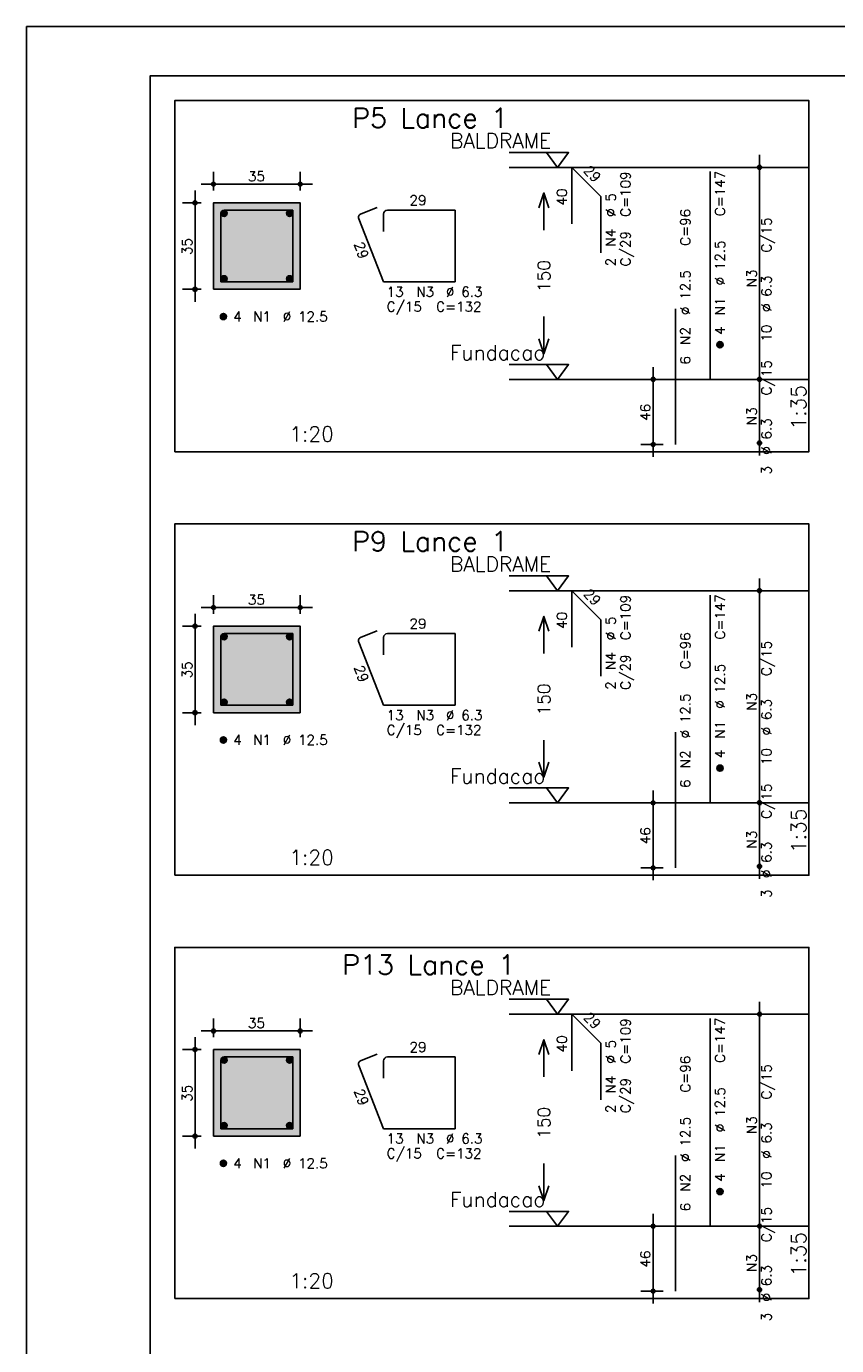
# Model space of a CAD drawing. Extents: x 0 to 84.1, y 0 to 59.4.
# Tile 3 of 8: x 0 to 16.4, y 32.7 to 59.4. Entities that reach past the tile are written whole.
import ezdxf

# ---------------------------------------------------------------- set-up
doc = ezdxf.new("R2010")
doc.units = 0
doc.header["$MEASUREMENT"] = 0
doc.linetypes.add('ESTILO_TQS_0002', pattern=[0.4, 0.1, -0.3])
for name, color, linetype in [('1', 1, 'CONTINUOUS'), ('2', 2, 'CONTINUOUS'), ('3', 3, 'CONTINUOUS'), ('4', 4, 'CONTINUOUS'), ('6', 6, 'CONTINUOUS'), ('7', 7, 'CONTINUOUS'), ('9', 9, 'CONTINUOUS')]:
    doc.layers.add(name, color=color, linetype=linetype)
doc.styles.get("Standard").update_dxf_attribs({"font": 'ROMANS.SHX'})

msp = doc.modelspace()

# ---------------------------------------------------------------- linework, layer by layer
at = {"layer": '1', "linetype": 'Continuous'}
for points in [[(3, 50.800214), (15.825, 50.800214), (15.825, 57.900214), (3, 57.900214), (3, 50.800214)], [(9.765, 56.850214), (10.965, 56.850214), (10.74, 56.550214), (10.515, 56.850214)], [(15.825, 56.550214), (9.765, 56.550214)], [(9.765, 52.5645), (10.965, 52.5645), (10.74, 52.2645), (10.515, 52.5645)], [(15.825, 52.2645), (9.765, 52.2645)], [(3, 42.241714), (15.825, 42.241714), (15.825, 49.341714), (3, 49.341714), (3, 42.241714)], [(9.765, 48.291714), (10.965, 48.291714), (10.74, 47.991714), (10.515, 48.291714)], [(15.825, 47.991714), (9.765, 47.991714)], [(9.765, 44.006), (10.965, 44.006), (10.74, 43.706), (10.515, 44.006)], [(15.825, 43.706), (9.765, 43.706)], [(3, 33.683214), (15.825, 33.683214), (15.825, 40.783214), (3, 40.783214), (3, 33.683214)], [(9.765, 39.733214), (10.965, 39.733214), (10.74, 39.433214), (10.515, 39.733214)], [(15.825, 39.433214), (9.765, 39.433214)], [(9.765, 35.4475), (10.965, 35.4475), (10.74, 35.1475), (10.515, 35.4475)], [(15.825, 35.1475), (9.765, 35.1475)]]:
    msp.add_lwpolyline(points, dxfattribs=at)
at = {"layer": '1', "linetype": 'ESTILO_TQS_0002'}
for points in [[(3.785, 54.084857), (5.535, 54.084857), (5.535, 55.834857), (3.785, 55.834857), (3.785, 54.084857)], [(3.785, 45.526357), (5.535, 45.526357), (5.535, 47.276357), (3.785, 47.276357), (3.785, 45.526357)], [(3.785, 36.967857), (5.535, 36.967857), (5.535, 38.717857), (3.785, 38.717857), (3.785, 36.967857)]]:
    msp.add_lwpolyline(points, dxfattribs=at)
at = {"layer": '2', "linetype": 'Continuous'}
for p, q in [((84.100006, 59.400002), (0, 59.400002)), ((0, 59.400002), (0, 0)), ((14.825, 52.0145), (14.825, 56.800214)), ((14.825, 56.550214), (14.825, 56.550214)), ((3.785, 56.084857), (3.785, 56.459857)), ((5.535, 56.084857), (5.535, 56.459857)), ((3.41, 53.834857), (3.41, 56.084857)), ((3.535, 56.209857), (5.785, 56.209857)), ((3.535, 55.834857), (3.16, 55.834857)), ((3.785, 55.834857), (3.785, 55.834857)), ((3.785, 55.834857), (3.785, 55.834857)), ((5.535, 55.834857), (5.535, 55.834857)), ((3.535, 54.084857), (3.16, 54.084857)), ((3.785, 54.084857), (3.785, 54.084857)), ((12.675, 50.700214), (12.675, 52.5145)), ((14.825, 50.728786), (14.825, 52.5145)), ((12.875, 52.2645), (12.425, 52.2645)), ((13.125, 52.2645), (13.125, 52.2645)), ((14.825, 52.2645), (14.825, 52.2645)), ((14.825, 52.2645), (14.825, 52.2645)), ((12.875, 50.950214), (12.425, 50.950214)), ((13.125, 50.950214), (13.125, 50.950214)), ((14.825, 50.978786), (14.825, 50.978786)), ((14.825, 43.456), (14.825, 48.241714)), ((3.785, 47.526357), (3.785, 47.901357)), ((5.535, 47.526357), (5.535, 47.901357)), ((14.825, 47.991714), (14.825, 47.991714)), ((3.41, 45.276357), (3.41, 47.526357)), ((3.535, 47.651357), (5.785, 47.651357)), ((3.535, 47.276357), (3.16, 47.276357)), ((3.785, 47.276357), (3.785, 47.276357)), ((3.785, 47.276357), (3.785, 47.276357)), ((5.535, 47.276357), (5.535, 47.276357)), ((3.535, 45.526357), (3.16, 45.526357)), ((3.785, 45.526357), (3.785, 45.526357)), ((12.675, 42.141714), (12.675, 43.956)), ((14.825, 42.170286), (14.825, 43.956)), ((12.875, 43.706), (12.425, 43.706)), ((13.125, 43.706), (13.125, 43.706)), ((14.825, 43.706), (14.825, 43.706)), ((14.825, 43.706), (14.825, 43.706)), ((14.825, 42.420286), (14.825, 42.420286)), ((12.875, 42.391714), (12.425, 42.391714)), ((13.125, 42.391714), (13.125, 42.391714)), ((14.825, 34.8975), (14.825, 39.683214)), ((3.785, 38.967857), (3.785, 39.342857)), ((5.535, 38.967857), (5.535, 39.342857)), ((14.825, 39.433214), (14.825, 39.433214)), ((3.41, 36.717857), (3.41, 38.967857)), ((3.535, 39.092857), (5.785, 39.092857)), ((3.535, 38.717857), (3.16, 38.717857)), ((3.785, 38.717857), (3.785, 38.717857)), ((3.785, 38.717857), (3.785, 38.717857)), ((5.535, 38.717857), (5.535, 38.717857)), ((3.535, 36.967857), (3.16, 36.967857)), ((3.785, 36.967857), (3.785, 36.967857)), ((12.675, 33.583214), (12.675, 35.3975)), ((14.825, 33.611786), (14.825, 35.3975)), ((12.875, 35.1475), (12.425, 35.1475)), ((13.125, 35.1475), (13.125, 35.1475)), ((14.825, 35.1475), (14.825, 35.1475)), ((14.825, 35.1475), (14.825, 35.1475)), ((12.875, 33.833214), (12.425, 33.833214)), ((13.125, 33.833214), (13.125, 33.833214)), ((14.825, 33.861786), (14.825, 33.861786))]:
    msp.add_line(p, q, dxfattribs=at)
for points in [[(83.100006, 1), (2.5, 1), (2.5, 58.400002), (83.100006, 58.400002), (83.100006, 1)], [(10.365, 55.732357), (10.465, 56.032357), (10.565, 55.732357)], [(10.465, 55.282357), (10.465, 56.032357)], [(3.785, 54.084857), (5.535, 54.084857), (5.535, 55.834857), (3.785, 55.834857), (3.785, 54.084857)], [(10.465, 53.532357), (10.465, 52.782357)], [(10.365, 53.082357), (10.465, 52.782357), (10.565, 53.082357)], [(10.365, 47.173857), (10.465, 47.473857), (10.565, 47.173857)], [(10.465, 46.723857), (10.465, 47.473857)], [(3.785, 45.526357), (5.535, 45.526357), (5.535, 47.276357), (3.785, 47.276357), (3.785, 45.526357)], [(10.465, 44.973857), (10.465, 44.223857)], [(10.365, 44.523857), (10.465, 44.223857), (10.565, 44.523857)], [(3.785, 36.967857), (5.535, 36.967857), (5.535, 38.717857), (3.785, 38.717857), (3.785, 36.967857)], [(10.365, 38.615357), (10.465, 38.915357), (10.565, 38.615357)], [(10.465, 38.165357), (10.465, 38.915357)], [(10.465, 36.415357), (10.465, 35.665357)], [(10.365, 35.965357), (10.465, 35.665357), (10.565, 35.965357)]]:
    msp.add_lwpolyline(points, dxfattribs=at)
for centre, radius in [((14.825, 56.550214), 0.041625), ((14.825, 56.550214), 0.02075), ((3.785, 56.209857), 0.04), ((3.785, 56.209857), 0.02), ((5.535, 56.209857), 0.04), ((5.535, 56.209857), 0.02), ((3.41, 55.834857), 0.04), ((3.41, 55.834857), 0.02), ((3.41, 54.084857), 0.04), ((3.41, 54.084857), 0.02), ((12.675, 52.2645), 0.04), ((12.675, 52.2645), 0.02), ((14.825, 52.2645), 0.041625), ((14.825, 52.2645), 0.041625), ((14.825, 52.2645), 0.02075), ((14.825, 52.2645), 0.02075), ((12.675, 50.950214), 0.04), ((12.675, 50.950214), 0.02), ((14.825, 50.978786), 0.041625), ((14.825, 50.978786), 0.02075), ((14.825, 47.991714), 0.041625), ((14.825, 47.991714), 0.02075), ((3.785, 47.651357), 0.04), ((3.785, 47.651357), 0.02), ((5.535, 47.651357), 0.04), ((5.535, 47.651357), 0.02), ((3.41, 47.276357), 0.04), ((3.41, 47.276357), 0.02), ((3.41, 45.526357), 0.04), ((3.41, 45.526357), 0.02), ((12.675, 43.706), 0.04), ((14.825, 43.706), 0.041625), ((14.825, 43.706), 0.041625), ((12.675, 43.706), 0.02), ((14.825, 43.706), 0.02075), ((14.825, 43.706), 0.02075), ((12.675, 42.391714), 0.04), ((12.675, 42.391714), 0.02), ((14.825, 42.420286), 0.041625), ((14.825, 42.420286), 0.02075), ((14.825, 39.433214), 0.041625), ((14.825, 39.433214), 0.02075), ((3.785, 39.092857), 0.04), ((3.785, 39.092857), 0.02), ((5.535, 39.092857), 0.04), ((5.535, 39.092857), 0.02), ((3.41, 38.717857), 0.04), ((3.41, 38.717857), 0.02), ((3.41, 36.967857), 0.04), ((3.41, 36.967857), 0.02), ((12.675, 35.1475), 0.04), ((12.675, 35.1475), 0.02), ((14.825, 35.1475), 0.041625), ((14.825, 35.1475), 0.041625), ((14.825, 35.1475), 0.02075), ((14.825, 35.1475), 0.02075), ((12.675, 33.833214), 0.04), ((14.825, 33.861786), 0.041625), ((14.825, 33.861786), 0.02075), ((12.675, 33.833214), 0.02)]:
    msp.add_circle(centre, radius, dxfattribs=at)
at = {"layer": '3', "linetype": 'Continuous'}
for p, q in [((3.935656, 55.613546), (4.00631, 55.6842)), ((3.935665, 55.631232), (3.988681, 55.684249)), ((3.939331, 55.599544), (4.020338, 55.68055)), ((3.945382, 55.587916), (4.031971, 55.674506)), ((3.953328, 55.578186), (4.041708, 55.666565)), ((3.963062, 55.570241), (4.049659, 55.656839)), ((3.974698, 55.5642), (4.055658, 55.64516)), ((3.988673, 55.560497), (4.059393, 55.631217)), ((4.006378, 55.560524), (4.059397, 55.613544)), ((5.260656, 55.613546), (5.33131, 55.6842)), ((5.260665, 55.631232), (5.313681, 55.684249)), ((5.264331, 55.599544), (5.345338, 55.68055)), ((5.270382, 55.587916), (5.356971, 55.674506)), ((5.278328, 55.578186), (5.366708, 55.666565)), ((5.288062, 55.570241), (5.374659, 55.656839)), ((5.299698, 55.5642), (5.380658, 55.64516)), ((5.313673, 55.560497), (5.384393, 55.631217)), ((5.331378, 55.560524), (5.384397, 55.613544)), ((3.935656, 54.288546), (4.00631, 54.3592)), ((3.935665, 54.306232), (3.988681, 54.359249)), ((3.939331, 54.274544), (4.020338, 54.35555)), ((3.945382, 54.262916), (4.031971, 54.349506)), ((3.953328, 54.253186), (4.041708, 54.341565)), ((3.963062, 54.245241), (4.049659, 54.331839)), ((3.974698, 54.2392), (4.055658, 54.32016)), ((3.988673, 54.235497), (4.059393, 54.306217)), ((4.006378, 54.235524), (4.059397, 54.288544)), ((5.260656, 54.288546), (5.33131, 54.3592)), ((5.260665, 54.306232), (5.313681, 54.359249)), ((5.264331, 54.274544), (5.345338, 54.35555)), ((5.270382, 54.262916), (5.356971, 54.349506)), ((5.278328, 54.253186), (5.366708, 54.341565)), ((5.288062, 54.245241), (5.374659, 54.331839)), ((5.299698, 54.2392), (5.380658, 54.32016)), ((5.313673, 54.235497), (5.384393, 54.306217)), ((5.331378, 54.235524), (5.384397, 54.288544)), ((3.923156, 53.526046), (3.99381, 53.5967)), ((3.923165, 53.543732), (3.976181, 53.596749)), ((3.926831, 53.512044), (4.007838, 53.59305)), ((3.932882, 53.500416), (4.019471, 53.587006)), ((3.940828, 53.490686), (4.029208, 53.579065)), ((3.950562, 53.482741), (4.037159, 53.569339)), ((3.962198, 53.4767), (4.043158, 53.55766)), ((3.976173, 53.472997), (4.046893, 53.543717)), ((3.993878, 53.473024), (4.046897, 53.526044)), ((13.963156, 52.955689), (14.03381, 53.026343)), ((13.963165, 52.973375), (14.016181, 53.026392)), ((13.966831, 52.941687), (14.047838, 53.022693)), ((13.972882, 52.930059), (14.059471, 53.016649)), ((13.980828, 52.920328), (14.069208, 53.008708)), ((13.990562, 52.912384), (14.077159, 52.998982)), ((14.002198, 52.906343), (14.083158, 52.987303)), ((14.016173, 52.90264), (14.086893, 52.97336)), ((14.033878, 52.902667), (14.086897, 52.955687)), ((3.935656, 47.055046), (4.00631, 47.1257)), ((3.935665, 47.072732), (3.988681, 47.125749)), ((3.939331, 47.041044), (4.020338, 47.12205)), ((3.945382, 47.029416), (4.031971, 47.116006)), ((3.953328, 47.019686), (4.041708, 47.108065)), ((3.963062, 47.011741), (4.049659, 47.098339)), ((3.974698, 47.0057), (4.055658, 47.08666)), ((3.988673, 47.001997), (4.059393, 47.072717)), ((4.006378, 47.002024), (4.059397, 47.055044)), ((5.260656, 47.055046), (5.33131, 47.1257)), ((5.260665, 47.072732), (5.313681, 47.125749)), ((5.264331, 47.041044), (5.345338, 47.12205)), ((5.270382, 47.029416), (5.356971, 47.116006)), ((5.278328, 47.019686), (5.366708, 47.108065)), ((5.288062, 47.011741), (5.374659, 47.098339)), ((5.299698, 47.0057), (5.380658, 47.08666)), ((5.313673, 47.001997), (5.384393, 47.072717)), ((5.331378, 47.002024), (5.384397, 47.055044)), ((3.935656, 45.730046), (4.00631, 45.8007)), ((3.935665, 45.747732), (3.988681, 45.800749)), ((3.939331, 45.716044), (4.020338, 45.79705)), ((3.945382, 45.704416), (4.031971, 45.791006)), ((3.953328, 45.694686), (4.041708, 45.783065)), ((3.963062, 45.686741), (4.049659, 45.773339)), ((3.974698, 45.6807), (4.055658, 45.76166)), ((3.988673, 45.676997), (4.059393, 45.747717)), ((4.006378, 45.677024), (4.059397, 45.730044)), ((5.260656, 45.730046), (5.33131, 45.8007)), ((5.260665, 45.747732), (5.313681, 45.800749)), ((5.264331, 45.716044), (5.345338, 45.79705)), ((5.270382, 45.704416), (5.356971, 45.791006)), ((5.278328, 45.694686), (5.366708, 45.783065)), ((5.288062, 45.686741), (5.374659, 45.773339)), ((5.299698, 45.6807), (5.380658, 45.76166)), ((5.313673, 45.676997), (5.384393, 45.747717)), ((5.331378, 45.677024), (5.384397, 45.730044)), ((3.923156, 44.967546), (3.99381, 45.0382)), ((3.923165, 44.985232), (3.976181, 45.038249)), ((3.926831, 44.953544), (4.007838, 45.03455)), ((3.932882, 44.941916), (4.019471, 45.028506)), ((3.940828, 44.932186), (4.029208, 45.020565)), ((3.950562, 44.924241), (4.037159, 45.010839)), ((3.962198, 44.9182), (4.043158, 44.99916)), ((3.976173, 44.914497), (4.046893, 44.985217)), ((3.993878, 44.914524), (4.046897, 44.967544)), ((13.963156, 44.397189), (14.03381, 44.467843)), ((13.963165, 44.414875), (14.016181, 44.467892)), ((13.966831, 44.383187), (14.047838, 44.464193)), ((13.972882, 44.371559), (14.059471, 44.458149)), ((13.980828, 44.361828), (14.069208, 44.450208)), ((13.990562, 44.353884), (14.077159, 44.440482)), ((14.002198, 44.347843), (14.083158, 44.428803)), ((14.016173, 44.34414), (14.086893, 44.41486)), ((14.033878, 44.344167), (14.086897, 44.397187)), ((3.935656, 38.496546), (4.00631, 38.5672)), ((3.935665, 38.514232), (3.988681, 38.567249)), ((3.939331, 38.482544), (4.020338, 38.56355)), ((3.945382, 38.470916), (4.031971, 38.557506)), ((3.953328, 38.461186), (4.041708, 38.549565)), ((3.963062, 38.453241), (4.049659, 38.539839)), ((3.974698, 38.4472), (4.055658, 38.52816)), ((3.988673, 38.443497), (4.059393, 38.514217)), ((4.006378, 38.443524), (4.059397, 38.496544)), ((5.260656, 38.496546), (5.33131, 38.5672)), ((5.260665, 38.514232), (5.313681, 38.567249)), ((5.264331, 38.482544), (5.345338, 38.56355)), ((5.270382, 38.470916), (5.356971, 38.557506)), ((5.278328, 38.461186), (5.366708, 38.549565)), ((5.288062, 38.453241), (5.374659, 38.539839)), ((5.299698, 38.4472), (5.380658, 38.52816)), ((5.313673, 38.443497), (5.384393, 38.514217)), ((5.331378, 38.443524), (5.384397, 38.496544)), ((3.935656, 37.171546), (4.00631, 37.2422)), ((3.935665, 37.189232), (3.988681, 37.242249)), ((3.939331, 37.157544), (4.020338, 37.23855)), ((3.945382, 37.145916), (4.031971, 37.232506)), ((3.953328, 37.136186), (4.041708, 37.224565)), ((3.963062, 37.128241), (4.049659, 37.214839)), ((3.974698, 37.1222), (4.055658, 37.20316)), ((3.988673, 37.118497), (4.059393, 37.189217)), ((4.006378, 37.118524), (4.059397, 37.171544)), ((5.260656, 37.171546), (5.33131, 37.2422)), ((5.260665, 37.189232), (5.313681, 37.242249)), ((5.264331, 37.157544), (5.345338, 37.23855)), ((5.270382, 37.145916), (5.356971, 37.232506)), ((5.278328, 37.136186), (5.366708, 37.224565)), ((5.288062, 37.128241), (5.374659, 37.214839)), ((5.299698, 37.1222), (5.380658, 37.20316)), ((5.313673, 37.118497), (5.384393, 37.189217)), ((5.331378, 37.118524), (5.384397, 37.171544)), ((3.923156, 36.409046), (3.99381, 36.4797)), ((3.923165, 36.426732), (3.976181, 36.479749)), ((3.926831, 36.395044), (4.007838, 36.47605)), ((3.932882, 36.383416), (4.019471, 36.470006)), ((3.940828, 36.373686), (4.029208, 36.462065)), ((3.950562, 36.365741), (4.037159, 36.452339)), ((3.962198, 36.3597), (4.043158, 36.44066)), ((3.976173, 36.355997), (4.046893, 36.426717)), ((3.993878, 36.356024), (4.046897, 36.409044)), ((13.963156, 35.838689), (14.03381, 35.909343)), ((13.963165, 35.856375), (14.016181, 35.909392)), ((13.966831, 35.824687), (14.047838, 35.905693)), ((13.972882, 35.813059), (14.059471, 35.899649)), ((13.980828, 35.803328), (14.069208, 35.891708)), ((13.990562, 35.795384), (14.077159, 35.881982)), ((14.002198, 35.789343), (14.083158, 35.870303)), ((14.016173, 35.78564), (14.086893, 35.85636)), ((14.033878, 35.785667), (14.086897, 35.838687))]:
    msp.add_line(p, q, dxfattribs=at)
for centre in [(3.9975, 55.622357), (5.3225, 55.622357), (3.9975, 54.297357), (5.3225, 54.297357), (3.985, 53.534857), (14.025, 52.9645), (3.9975, 47.063857), (5.3225, 47.063857), (3.9975, 45.738857), (5.3225, 45.738857), (3.985, 44.976357), (14.025, 44.406), (3.9975, 38.505357), (5.3225, 38.505357), (3.9975, 37.180357), (5.3225, 37.180357), (3.985, 36.417857), (14.025, 35.8475)]:
    msp.add_circle(centre, 0.0625, dxfattribs=at)
at = {"layer": '4', "linetype": 'Continuous'}
for p, q in [((3.93475, 55.606357), (3.93475, 54.234607)), ((3.93475, 55.606357), (3.93475, 55.256357)), ((4.3635, 55.685107), (4.0135, 55.685107)), ((5.38525, 55.685107), (4.0135, 55.685107)), ((5.38525, 54.234607), (5.38525, 55.685107)), ((3.93475, 54.234607), (5.38525, 54.234607)), ((3.93475, 47.047857), (3.93475, 45.676107)), ((3.93475, 47.047857), (3.93475, 46.697857)), ((4.3635, 47.126607), (4.0135, 47.126607)), ((5.38525, 47.126607), (4.0135, 47.126607)), ((5.38525, 45.676107), (5.38525, 47.126607)), ((3.93475, 45.676107), (5.38525, 45.676107)), ((3.93475, 38.489357), (3.93475, 37.117607)), ((3.93475, 38.489357), (3.93475, 38.139357)), ((4.3635, 38.568107), (4.0135, 38.568107)), ((5.38525, 38.568107), (4.0135, 38.568107)), ((5.38525, 37.117607), (5.38525, 38.568107)), ((3.93475, 37.117607), (5.38525, 37.117607))]:
    msp.add_line(p, q, dxfattribs=at)
for centre in [(4.0135, 55.606357), (4.0135, 55.606357), (4.0135, 47.047857), (4.0135, 47.047857), (4.0135, 38.489357), (4.0135, 38.489357)]:
    msp.add_arc(centre, 0.07875, 90, 180, dxfattribs=at)
at = {"layer": '6', "linetype": 'Continuous'}
for p, q in [((11.029117, 55.407357), (11.029117, 56.550214)), ((11.029117, 56.550214), (11.615006, 55.964326)), ((13.825, 52.2645), (13.825, 56.4645)), ((7.0928, 55.741597), (6.766878, 55.614023)), ((11.615006, 55.964326), (11.615006, 54.821469)), ((6.72225, 55.511987), (7.22225, 54.234607)), ((7.22225, 55.606357), (7.22225, 55.256357)), ((8.67275, 55.685107), (7.301, 55.685107)), ((8.67275, 54.234607), (8.67275, 55.685107)), ((7.22225, 54.234607), (8.67275, 54.234607)), ((13.125, 50.950214), (13.125, 53.693071)), ((11.029117, 46.848857), (11.029117, 47.991714)), ((11.029117, 47.991714), (11.615006, 47.405826)), ((13.825, 43.706), (13.825, 47.906)), ((11.615006, 47.405826), (11.615006, 46.262969)), ((6.72225, 46.953487), (7.22225, 45.676107)), ((7.0928, 47.183097), (6.766878, 47.055523)), ((7.22225, 47.047857), (7.22225, 46.697857)), ((8.67275, 47.126607), (7.301, 47.126607)), ((8.67275, 45.676107), (8.67275, 47.126607)), ((7.22225, 45.676107), (8.67275, 45.676107)), ((13.125, 42.391714), (13.125, 45.134571)), ((11.029117, 38.290357), (11.029117, 39.433214)), ((11.029117, 39.433214), (11.615006, 38.847326)), ((13.825, 35.1475), (13.825, 39.3475)), ((11.615006, 38.847326), (11.615006, 37.704469)), ((7.0928, 38.624597), (6.766878, 38.497023)), ((7.22225, 38.489357), (7.22225, 38.139357)), ((8.67275, 38.568107), (7.301, 38.568107)), ((8.67275, 37.117607), (8.67275, 38.568107)), ((6.72225, 38.394987), (7.22225, 37.117607)), ((7.22225, 37.117607), (8.67275, 37.117607)), ((13.125, 33.833214), (13.125, 36.576071))]:
    msp.add_line(p, q, dxfattribs=at)
for centre, start, end in [((6.795582, 55.540691), 111.376686, 201.376686), ((7.301, 55.606357), 90, 180), ((6.795582, 46.982191), 111.376686, 201.376686), ((7.301, 47.047857), 90, 180), ((6.795582, 38.423691), 111.376686, 201.376686), ((7.301, 38.489357), 90, 180)]:
    msp.add_arc(centre, 0.07875, start, end, dxfattribs=at)
at = {"layer": '9', "linetype": 'Continuous'}
for points in [[(3.785, 54.084857), (5.535, 54.084857), (5.535, 55.834857)], [(3.785, 54.084857), (5.535, 55.834857), (3.785, 55.834857)], [(3.785, 54.084857), (3.785, 55.834857), (3.785, 54.084857)], [(3.785, 45.526357), (5.535, 45.526357), (5.535, 47.276357)], [(3.785, 45.526357), (5.535, 47.276357), (3.785, 47.276357)], [(3.785, 45.526357), (3.785, 47.276357), (3.785, 45.526357)], [(3.785, 36.967857), (5.535, 36.967857), (5.535, 38.717857)], [(3.785, 36.967857), (5.535, 38.717857), (3.785, 38.717857)], [(3.785, 36.967857), (3.785, 38.717857), (3.785, 36.967857)]]:
    msp.add_solid(points, dxfattribs=at)

# ---------------------------------------------------------------- texts
at = {"layer": '1', "linetype": 'Continuous'}
for s, p in [('BALDRAME', (8.565, 56.940214)), ('Fundacao', (8.565, 52.6545)), ('BALDRAME', (8.565, 48.381714)), ('Fundacao', (8.565, 44.096)), ('BALDRAME', (8.565, 39.823214)), ('Fundacao', (8.565, 35.5375))]:
    msp.add_text(s, height=0.3, dxfattribs=at).set_placement(p)
at = {"layer": '2', "linetype": 'Continuous'}
for s, height, rotation, p in [('29', 0.2, 315, (11.251351, 56.469402)), ('C=109', 0.2, 90, (12.215, 55.550214)), ('C=147', 0.2, 90, (14.125, 55.5645)), ('40', 0.2, 90, (10.929117, 55.778786)), ('%%c 5', 0.2, 90, (11.915, 55.550214)), ('C=96', 0.2, 90, (13.425, 54.9645)), ('N4', 0.2, 90, (11.915, 54.950214)), ('C/15', 0.2, 90, (15.065, 54.827357)), ('35', 0.2, 90, (3.35, 54.779857)), ('29', 0.2, 290.164016, (6.621695, 54.999736)), ('C/29', 0.2, 90, (12.215, 54.550214)), ('%%c 12.5', 0.2, 90, (14.125, 54.1645)), ('2', 0.2, 90, (11.915, 54.550214)), ('150', 0.25, 90, (10.59, 54.032357)), ('N3', 0.2, 90, (14.765, 54.127357)), ('%%c 12.5', 0.2, 90, (13.425, 53.5645)), ('%%c 6.3', 0.2, 90, (15.065, 53.627357)), ('N1', 0.2, 90, (14.125, 53.5645)), ('N2', 0.2, 90, (13.425, 52.9645)), ('4', 0.2, 90, (14.125, 53.1645)), ('10', 0.2, 90, (15.065, 53.027357)), ('6', 0.2, 90, (13.425, 52.5645)), ('C/15', 0.2, 90, (15.065, 51.941643)), ('1:35', 0.3, 90, (15.765, 51.250214)), ('46', 0.2, 90, (12.615, 51.427357)), ('N3', 0.2, 90, (14.765, 51.341643)), ('%%c 6.3', 0.2, 90, (15.065, 50.741643)), ('3', 0.2, 90, (15.065, 50.341643)), ('29', 0.2, 315, (11.251351, 47.910902)), ('C=109', 0.2, 90, (12.215, 46.991714)), ('C=147', 0.2, 90, (14.125, 47.006)), ('40', 0.2, 90, (10.929117, 47.220286)), ('%%c 5', 0.2, 90, (11.915, 46.991714)), ('C=96', 0.2, 90, (13.425, 46.406)), ('N4', 0.2, 90, (11.915, 46.391714)), ('C/15', 0.2, 90, (15.065, 46.268857)), ('35', 0.2, 90, (3.35, 46.221357)), ('29', 0.2, 290.164016, (6.621695, 46.441236)), ('C/29', 0.2, 90, (12.215, 45.991714)), ('%%c 12.5', 0.2, 90, (14.125, 45.606)), ('150', 0.25, 90, (10.59, 45.473857)), ('2', 0.2, 90, (11.915, 45.991714)), ('N3', 0.2, 90, (14.765, 45.568857)), ('%%c 12.5', 0.2, 90, (13.425, 45.006)), ('%%c 6.3', 0.2, 90, (15.065, 45.068857)), ('N1', 0.2, 90, (14.125, 45.006)), ('N2', 0.2, 90, (13.425, 44.406)), ('4', 0.2, 90, (14.125, 44.606)), ('10', 0.2, 90, (15.065, 44.468857)), ('6', 0.2, 90, (13.425, 44.006)), ('C/15', 0.2, 90, (15.065, 43.383143)), ('1:35', 0.3, 90, (15.765, 42.691714)), ('46', 0.2, 90, (12.615, 42.868857)), ('N3', 0.2, 90, (14.765, 42.783143)), ('%%c 6.3', 0.2, 90, (15.065, 42.183143)), ('3', 0.2, 90, (15.065, 41.783143)), ('29', 0.2, 315, (11.251351, 39.352402)), ('C=147', 0.2, 90, (14.125, 38.4475)), ('40', 0.2, 90, (10.929117, 38.661786)), ('C=109', 0.2, 90, (12.215, 38.433214)), ('%%c 5', 0.2, 90, (11.915, 38.433214)), ('C=96', 0.2, 90, (13.425, 37.8475)), ('N4', 0.2, 90, (11.915, 37.833214)), ('C/15', 0.2, 90, (15.065, 37.710357)), ('35', 0.2, 90, (3.35, 37.662857)), ('29', 0.2, 290.164016, (6.621695, 37.882736)), ('C/29', 0.2, 90, (12.215, 37.433214)), ('%%c 12.5', 0.2, 90, (14.125, 37.0475)), ('150', 0.25, 90, (10.59, 36.915357)), ('2', 0.2, 90, (11.915, 37.433214)), ('N3', 0.2, 90, (14.765, 37.010357)), ('%%c 12.5', 0.2, 90, (13.425, 36.4475)), ('%%c 6.3', 0.2, 90, (15.065, 36.510357)), ('N1', 0.2, 90, (14.125, 36.4475)), ('N2', 0.2, 90, (13.425, 35.8475)), ('4', 0.2, 90, (14.125, 36.0475)), ('10', 0.2, 90, (15.065, 35.910357)), ('6', 0.2, 90, (13.425, 35.4475)), ('C/15', 0.2, 90, (15.065, 34.824643)), ('1:35', 0.3, 90, (15.765, 34.133214)), ('46', 0.2, 90, (12.615, 34.310357)), ('N3', 0.2, 90, (14.765, 34.224643)), ('%%c 6.3', 0.2, 90, (15.065, 33.624643)), ('3', 0.2, 90, (15.065, 33.224643))]:
    msp.add_text(s, height=height, rotation=rotation, dxfattribs=at).set_placement(p)
for s, height, p in [('1', 0.01, (15.615, 56.550214)), ('35', 0.2, (4.48, 56.269857)), ('29', 0.2, (7.7475, 55.785107)), ('13', 0.2, (7.285, 53.934857)), ('N3', 0.2, (7.885, 53.934857)), ('%%c 6.3', 0.2, (8.485, 53.934857)), ('4', 0.2, (4.185, 53.434857)), ('N1', 0.2, (4.585, 53.434857)), ('%%c 12.5', 0.2, (5.185, 53.434857)), ('C/15', 0.2, (7.285, 53.634857)), ('C=132', 0.2, (8.285, 53.634857)), ('0', 0.01, (15.615, 52.2645)), ('1:20', 0.3, (5.3175, 51.010214)), ('1', 0.01, (15.615, 47.991714)), ('35', 0.2, (4.48, 47.711357)), ('29', 0.2, (7.7475, 47.226607)), ('13', 0.2, (7.285, 45.376357)), ('N3', 0.2, (7.885, 45.376357)), ('%%c 6.3', 0.2, (8.485, 45.376357)), ('4', 0.2, (4.185, 44.876357)), ('N1', 0.2, (4.585, 44.876357)), ('%%c 12.5', 0.2, (5.185, 44.876357)), ('C/15', 0.2, (7.285, 45.076357)), ('C=132', 0.2, (8.285, 45.076357)), ('0', 0.01, (15.615, 43.706)), ('1:20', 0.3, (5.3175, 42.451714)), ('35', 0.2, (4.48, 39.152857)), ('1', 0.01, (15.615, 39.433214)), ('29', 0.2, (7.7475, 38.668107)), ('13', 0.2, (7.285, 36.817857)), ('N3', 0.2, (7.885, 36.817857)), ('%%c 6.3', 0.2, (8.485, 36.817857)), ('C/15', 0.2, (7.285, 36.517857)), ('C=132', 0.2, (8.285, 36.517857)), ('4', 0.2, (4.185, 36.317857)), ('N1', 0.2, (4.585, 36.317857)), ('%%c 12.5', 0.2, (5.185, 36.317857)), ('0', 0.01, (15.615, 35.1475)), ('1:20', 0.3, (5.3175, 33.893214))]:
    msp.add_text(s, height=height, dxfattribs=at).set_placement(p)
at = {"layer": '7', "linetype": 'Continuous'}
for s, p in [('P5 Lance 1', (6.5875, 57.350214)), ('P9 Lance 1', (6.5875, 48.791714)), ('P13 Lance 1', (6.3875, 40.233214))]:
    msp.add_text(s, height=0.4, dxfattribs=at).set_placement(p)

doc.saveas('drawing.dxf')
